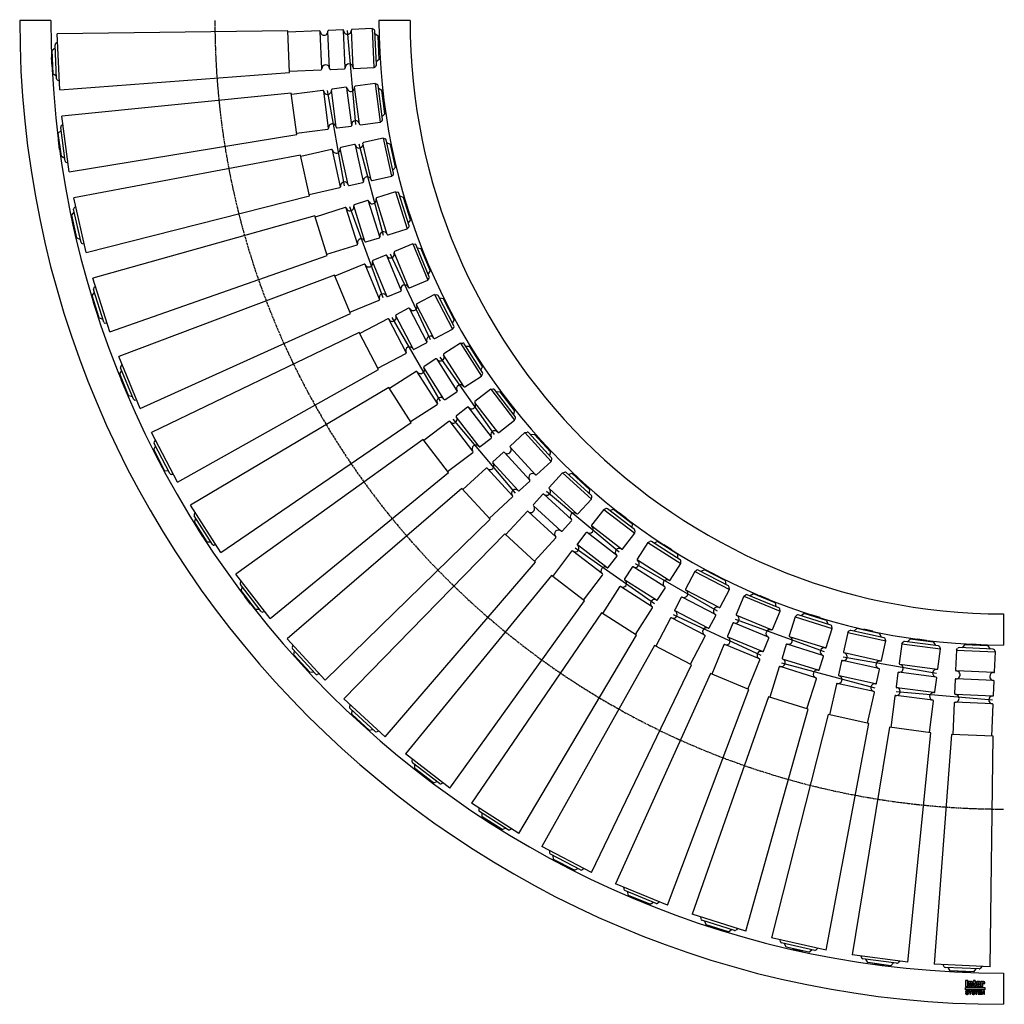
# Model space of a CAD drawing. Header units: millimetres. Extents: x -1260 to 1, y -250 to 1011.
import ezdxf

# ---------------------------------------------------------------- set-up
doc = ezdxf.new("R2010")
doc.units = ezdxf.units.MM
doc.header["$LTSCALE"] = 2
doc.linetypes.add('CENTER', pattern=[2, 1.25, -0.25, 0.25, -0.25])
doc.layers.get('0').update_dxf_attribs({"linetype": 'CONTINUOUS', "lineweight": 50})
for name, color, linetype, lineweight in [('Centre Lines', 4, 'CENTER', 25), ('Frame', 1, 'CONTINUOUS', 25), ('Midi', 70, 'CONTINUOUS', 25), ('Rollers', 7, 'CONTINUOUS', 25)]:
    doc.layers.add(name, color=color, linetype=linetype, lineweight=lineweight)

# ---------------------------------------------------------------- blocks, each defined once
blk = doc.blocks.new('A$C11EF12C5')
at = {"layer": 'Rollers'}
for p, q in [((6, 0), (-6, 0)), ((-6, -1), (-6, 0)), ((-25, -8.5), (-23.6, -6)), ((-25, -8.5), (-25, -34)), ((-25, -8.5), (25, -8.5)), ((21.8, -5), (-21.8, -5)), ((-15, -1), (-17.9, -5)), ((15, -1), (-15, -1)), ((6, -1), (6, 0)), ((15, -1), (17.9, -5)), ((25, -8.5), (23.6, -6)), ((25, -34), (25, -8.5)), ((24, -35), (-24, -35)), ((-25, -46), (-25, -64)), ((24, -45), (-24, -45)), ((25, -64), (25, -46)), ((24, -65), (-24, -65)), ((24, -75), (-24, -75)), ((-25, -76), (-25, -116.5)), ((25, -116.5), (25, -76)), ((-26.7, -116.5), (-35.9, -411.5)), ((26.7, -116.5), (-26.7, -116.5)), ((35.9, -411.5), (26.7, -116.5)), ((35.9, -411.5), (-35.9, -411.5)), ((-25, -411.5), (-23.6, -414)), ((21.8, -415), (-21.8, -415)), ((-15, -419), (-17.9, -415)), ((15, -419), (17.9, -415)), ((25, -411.5), (23.6, -414)), ((15, -419), (-15, -419)), ((-6, -419), (-6, -420)), ((6, -420), (-6, -420)), ((6, -419), (6, -420))]:
    blk.add_line(p, q, dxfattribs=at)
for centre, radius, start, end in [((-21.8, -7), 2, 90, 150.2551), ((21.8, -7), 2, 29.7449, 90), ((-24, -34), 1, 180, 270), ((-24, -40), 5, 270, 90), ((24, -40), 5, 90, 270), ((24, -34), 1, 270, 0), ((-24, -46), 1, 90, 180), ((24, -46), 1, 0, 90), ((-24, -64), 1, 180, 270), ((-24, -76), 1, 90, 180), ((-24, -70), 5, 270, 90), ((24, -70), 5, 90, 270), ((24, -64), 1, 270, 0), ((24, -76), 1, 0, 90), ((-21.8, -413), 2, 209.7449, 270), ((21.8, -413), 2, 270, 330.2551)]:
    blk.add_arc(centre, radius, start, end, dxfattribs=at)

msp = doc.modelspace()

# ---------------------------------------------------------------- hatches: boundary and pattern name
at = {"layer": 'Frame'}
h = msp.add_hatch(color=254, dxfattribs=at)
h.paths.add_polyline_path([(-26.7, -222.7), (-26.7, -222.6), (-26.6, -222.6), (-26.6, -222.5), (-26.6, -222.5), (-26.5, -222.5), (-26.4, -222.5), (-26.3, -222.5), (-26.3, -222.5), (-26.2, -222.5), (-26.2, -222.6), (-26.1, -222.6), (-26.1, -222.7), (-26.1, -222.8), (-26.1, -222.9), (-26.1, -223.5), (-23.9, -223.5), (-23.9, -222.8), (-23.9, -222.6), (-23.9, -222.4), (-23.9, -222.2), (-24, -222), (-24.1, -221.9), (-24.1, -221.7), (-24.2, -221.6), (-24.3, -221.5), (-24.4, -221.4), (-24.5, -221.3), (-24.6, -221.2), (-24.8, -221.1), (-24.9, -221.1), (-25.1, -221), (-25.3, -221), (-25.4, -221), (-25.5, -221), (-25.6, -221), (-25.7, -221), (-25.8, -221), (-25.9, -221.1), (-26, -221.1), (-26.1, -221.1), (-26.1, -221.1), (-26.2, -221.1), (-26.3, -221.2), (-26.4, -221.2), (-26.5, -221.2), (-26.5, -221.3), (-26.6, -221.3), (-26.7, -221.4), (-26.8, -221.4), (-26.8, -221), (-29, -221), (-29, -227.3), (-26.7, -227.3), (-26.7, -222.9), (-26.7, -222.8)])
h.paths.add_polyline_path([(-29.6, -222.5), (-29.6, -222.3), (-29.6, -222.1), (-29.6, -221.9), (-29.6, -221.8), (-29.7, -221.7), (-29.7, -221.5), (-29.8, -221.4), (-29.9, -221.3), (-30, -221.3), (-30.1, -221.2), (-30.2, -221.1), (-30.4, -221.1), (-30.5, -221.1), (-30.7, -221), (-30.9, -221), (-31.1, -221), (-33.3, -221), (-33.5, -221), (-33.7, -221), (-33.9, -221.1), (-34.1, -221.1), (-34.2, -221.1), (-34.3, -221.2), (-34.4, -221.3), (-34.5, -221.3), (-34.6, -221.4), (-34.7, -221.5), (-34.7, -221.7), (-34.8, -221.8), (-34.8, -221.9), (-34.8, -222.1), (-34.8, -222.3), (-34.8, -222.5), (-34.8, -225.9), (-34.8, -226.1), (-34.8, -226.3), (-34.8, -226.4), (-34.8, -226.6), (-34.7, -226.7), (-34.7, -226.8), (-34.6, -226.9), (-34.5, -227), (-34.4, -227.1), (-34.3, -227.1), (-34.2, -227.2), (-34.1, -227.2), (-33.9, -227.3), (-33.7, -227.3), (-33.5, -227.3), (-33.3, -227.3), (-31.1, -227.3), (-30.9, -227.3), (-30.7, -227.3), (-30.5, -227.3), (-30.4, -227.2), (-30.2, -227.2), (-30.1, -227.1), (-30, -227.1), (-29.9, -227), (-29.8, -226.9), (-29.7, -226.8), (-29.7, -226.7), (-29.6, -226.6), (-29.6, -226.4), (-29.6, -226.3), (-29.6, -226.1), (-29.6, -225.9), (-29.6, -224.8), (-31.9, -224.8), (-31.9, -225.6), (-31.9, -225.8), (-31.9, -225.8), (-31.9, -225.9), (-32, -226), (-32, -226), (-32.1, -226.1), (-32.1, -226.1), (-32.2, -226.1), (-32.3, -226.1), (-32.3, -226.1), (-32.4, -226), (-32.4, -226), (-32.5, -225.9), (-32.5, -225.8), (-32.5, -225.8), (-32.5, -225.6), (-32.5, -224.3), (-29.6, -224.3)])
h.paths.add_polyline_path([(-31.9, -223.2), (-32.5, -223.2), (-32.5, -222.7), (-32.5, -222.6), (-32.5, -222.5), (-32.5, -222.4), (-32.5, -222.3), (-32.4, -222.3), (-32.4, -222.2), (-32.3, -222.2), (-32.2, -222.2), (-32.1, -222.2), (-32, -222.2), (-32, -222.3), (-31.9, -222.3), (-31.9, -222.4), (-31.9, -222.5), (-31.9, -222.6), (-31.9, -222.7)], flags=16)
h.paths.add_polyline_path([(-36.3, -222.3), (-35.4, -222.3), (-35.4, -221), (-36.3, -221), (-36.3, -219.3), (-38.6, -219.3), (-38.6, -221), (-39.2, -221), (-39.2, -222.3), (-38.6, -222.3), (-38.6, -225.9), (-38.6, -226.1), (-38.6, -226.2), (-38.6, -226.4), (-38.5, -226.5), (-38.5, -226.7), (-38.4, -226.8), (-38.4, -226.9), (-38.3, -227), (-38.2, -227), (-38.1, -227.1), (-38, -227.2), (-37.8, -227.2), (-37.7, -227.2), (-37.5, -227.3), (-37.3, -227.3), (-37.1, -227.3), (-35.4, -227.3), (-35.4, -226.1), (-35.8, -226.1), (-35.9, -226.1), (-36, -226.1), (-36.1, -226.1), (-36.2, -226), (-36.2, -226), (-36.3, -225.9), (-36.3, -225.9), (-36.3, -225.8)])
h.paths.add_polyline_path([(-39.7, -222.8), (-39.7, -222.6), (-39.7, -222.4), (-39.7, -222.2), (-39.8, -222), (-39.8, -221.9), (-39.9, -221.7), (-40, -221.6), (-40.1, -221.5), (-40.2, -221.4), (-40.3, -221.3), (-40.5, -221.2), (-40.6, -221.1), (-40.7, -221.1), (-40.9, -221), (-41.1, -221), (-41.3, -221), (-41.4, -221), (-41.5, -221), (-41.6, -221), (-41.7, -221), (-41.7, -221.1), (-41.8, -221.1), (-41.9, -221.1), (-42, -221.1), (-42.1, -221.1), (-42.2, -221.2), (-42.3, -221.2), (-42.4, -221.2), (-42.4, -221.3), (-42.5, -221.3), (-42.6, -221.4), (-42.7, -221.4), (-42.7, -221), (-44.9, -221), (-44.9, -227.3), (-42.6, -227.3), (-42.6, -222.9), (-42.6, -222.8), (-42.6, -222.7), (-42.6, -222.6), (-42.5, -222.6), (-42.5, -222.5), (-42.5, -222.5), (-42.4, -222.5), (-42.3, -222.5), (-42.2, -222.5), (-42.2, -222.5), (-42.1, -222.5), (-42, -222.6), (-42, -222.6), (-42, -222.7), (-42, -222.8), (-42, -222.9), (-42, -227.3), (-39.7, -227.3)])
h.paths.add_polyline_path([(-45.6, -219.3), (-48.7, -219.3), (-48.7, -227.3), (-45.6, -227.3)])
msp.add_hatch(color=1, dxfattribs=at).paths.add_polyline_path([(-23.8, -231.6), (-23.8, -228.4), (-48.8, -228.4), (-48.8, -231.6)])
h = msp.add_hatch(color=7, dxfattribs=at)
h.paths.add_polyline_path([(-27.2, -232.7), (-28.5, -232.7), (-28.5, -237.1), (-27.7, -237.1), (-27.7, -233.4), (-27.6, -233.4), (-26.8, -237.1), (-25.9, -237.1), (-25.1, -233.4), (-25, -233.4), (-25, -237.1), (-24.2, -237.1), (-24.2, -232.7), (-25.5, -232.7), (-26.3, -236.2)])
h.paths.add_polyline_path([(-29.2, -232.7), (-32.5, -232.7), (-32.5, -237.1), (-29.1, -237.1), (-29.1, -236.4), (-31.6, -236.4), (-31.6, -235.2), (-29.4, -235.2), (-29.4, -234.4), (-31.6, -234.4), (-31.6, -233.4), (-29.2, -233.4)])
h.paths.add_polyline_path([(-32.9, -232.7), (-36.6, -232.7), (-36.6, -233.4), (-35.3, -233.4), (-35.3, -237.1), (-34.3, -237.1), (-34.3, -233.4), (-32.9, -233.4)])
h.paths.add_polyline_path([(-37.5, -232.9), (-37.7, -232.8), (-37.8, -232.7), (-38, -232.6), (-38.2, -232.6), (-38.5, -232.6), (-38.7, -232.6), (-38.9, -232.6), (-39.1, -232.6), (-39.3, -232.6), (-39.4, -232.7), (-39.6, -232.7), (-39.7, -232.8), (-39.8, -232.8), (-40, -232.9), (-40.1, -233), (-40.1, -233.1), (-40.2, -233.2), (-40.3, -233.3), (-40.3, -233.5), (-40.4, -233.6), (-40.4, -233.8), (-40.4, -233.9), (-40.4, -234.1), (-40.4, -234.2), (-40.4, -234.4), (-40.3, -234.5), (-40.2, -234.6), (-40.2, -234.7), (-40.1, -234.8), (-40, -234.9), (-39.9, -235), (-39.8, -235), (-39.7, -235.1), (-39.5, -235.1), (-39.4, -235.2), (-39.2, -235.2), (-39.1, -235.2), (-39, -235.3), (-38.9, -235.3), (-38.8, -235.3), (-38.8, -235.3), (-38.7, -235.3), (-38.7, -235.3), (-38.6, -235.3), (-38.6, -235.3), (-38.5, -235.4), (-38.3, -235.4), (-38.2, -235.4), (-38, -235.5), (-37.9, -235.5), (-37.8, -235.6), (-37.7, -235.7), (-37.7, -235.8), (-37.7, -235.9), (-37.7, -236.1), (-37.8, -236.2), (-37.9, -236.3), (-38, -236.4), (-38.2, -236.4), (-38.3, -236.5), (-38.5, -236.5), (-38.7, -236.5), (-38.8, -236.5), (-39, -236.5), (-39.2, -236.4), (-39.3, -236.3), (-39.4, -236.2), (-39.5, -236.1), (-39.6, -236), (-39.6, -235.8), (-40.5, -235.8), (-40.5, -236), (-40.4, -236.2), (-40.4, -236.3), (-40.3, -236.5), (-40.2, -236.6), (-40.1, -236.7), (-40, -236.8), (-39.9, -236.9), (-39.8, -237), (-39.6, -237.1), (-39.5, -237.1), (-39.3, -237.2), (-39.1, -237.2), (-38.9, -237.3), (-38.7, -237.3), (-38.5, -237.3), (-38.4, -237.3), (-38.4, -237.3), (-38.2, -237.3), (-38.1, -237.2), (-38, -237.2), (-37.8, -237.2), (-37.7, -237.1), (-37.5, -237), (-37.4, -237), (-37.3, -236.9), (-37.1, -236.7), (-37, -236.6), (-36.9, -236.4), (-36.9, -236.3), (-36.8, -236.1), (-36.8, -235.8), (-36.8, -235.7), (-36.8, -235.5), (-36.8, -235.4), (-36.9, -235.3), (-36.9, -235.2), (-37, -235.1), (-37, -235.1), (-37.1, -235), (-37.2, -234.9), (-37.3, -234.8), (-37.4, -234.8), (-37.5, -234.7), (-37.6, -234.7), (-37.8, -234.7), (-37.9, -234.6), (-38.1, -234.6), (-38.2, -234.6), (-38.2, -234.5), (-38.3, -234.5), (-38.4, -234.5), (-38.4, -234.5), (-38.5, -234.5), (-38.6, -234.4), (-38.7, -234.4), (-38.7, -234.4), (-38.8, -234.4), (-38.9, -234.4), (-38.9, -234.4), (-39, -234.4), (-39.1, -234.3), (-39.1, -234.3), (-39.2, -234.3), (-39.3, -234.3), (-39.4, -234.2), (-39.4, -234.2), (-39.5, -234.1), (-39.5, -234), (-39.5, -234), (-39.5, -233.9), (-39.6, -233.8), (-39.5, -233.7), (-39.5, -233.6), (-39.4, -233.5), (-39.3, -233.4), (-39.2, -233.4), (-39, -233.4), (-38.9, -233.3), (-38.8, -233.3), (-38.6, -233.3), (-38.4, -233.4), (-38.3, -233.4), (-38.1, -233.5), (-38, -233.5), (-37.9, -233.7), (-37.9, -233.8), (-37.8, -234), (-36.9, -234), (-36.9, -233.9), (-37, -233.7), (-37, -233.6), (-37, -233.5), (-37.1, -233.4), (-37.1, -233.3), (-37.2, -233.2), (-37.3, -233), (-37.4, -232.9)])
h.paths.add_polyline_path([(-40.7, -232.7), (-41.7, -232.7), (-42.6, -234.6), (-43.6, -232.7), (-44.7, -232.7), (-43.1, -235.5), (-43.1, -237.1), (-42.2, -237.1), (-42.2, -235.5)])
h.paths.add_polyline_path([(-45.6, -232.9), (-45.8, -232.8), (-45.9, -232.7), (-46.1, -232.6), (-46.3, -232.6), (-46.5, -232.6), (-46.8, -232.6), (-47, -232.6), (-47.2, -232.6), (-47.3, -232.6), (-47.5, -232.7), (-47.6, -232.7), (-47.8, -232.8), (-47.9, -232.8), (-48, -232.9), (-48.1, -233), (-48.2, -233.1), (-48.3, -233.2), (-48.4, -233.3), (-48.4, -233.5), (-48.4, -233.6), (-48.5, -233.8), (-48.5, -233.9), (-48.5, -234.1), (-48.5, -234.2), (-48.4, -234.4), (-48.4, -234.5), (-48.3, -234.6), (-48.3, -234.7), (-48.2, -234.8), (-48.1, -234.9), (-48, -235), (-47.8, -235), (-47.7, -235.1), (-47.6, -235.1), (-47.5, -235.2), (-47.3, -235.2), (-47.2, -235.2), (-47, -235.3), (-47, -235.3), (-46.9, -235.3), (-46.9, -235.3), (-46.8, -235.3), (-46.7, -235.3), (-46.7, -235.3), (-46.6, -235.3), (-46.6, -235.4), (-46.4, -235.4), (-46.3, -235.4), (-46.1, -235.5), (-46, -235.5), (-45.9, -235.6), (-45.8, -235.7), (-45.8, -235.8), (-45.8, -235.9), (-45.8, -236.1), (-45.9, -236.2), (-46, -236.3), (-46.1, -236.4), (-46.2, -236.4), (-46.4, -236.5), (-46.6, -236.5), (-46.8, -236.5), (-46.9, -236.5), (-47.1, -236.5), (-47.2, -236.4), (-47.4, -236.3), (-47.5, -236.2), (-47.6, -236.1), (-47.6, -236), (-47.6, -235.8), (-48.5, -235.8), (-48.5, -236), (-48.5, -236.2), (-48.5, -236.3), (-48.4, -236.5), (-48.3, -236.6), (-48.2, -236.7), (-48.1, -236.8), (-48, -236.9), (-47.9, -237), (-47.7, -237.1), (-47.5, -237.1), (-47.4, -237.2), (-47.2, -237.2), (-47, -237.3), (-46.8, -237.3), (-46.6, -237.3), (-46.5, -237.3), (-46.4, -237.3), (-46.3, -237.3), (-46.2, -237.2), (-46, -237.2), (-45.9, -237.2), (-45.7, -237.1), (-45.6, -237), (-45.5, -237), (-45.3, -236.9), (-45.2, -236.7), (-45.1, -236.6), (-45, -236.4), (-44.9, -236.3), (-44.9, -236.1), (-44.9, -235.8), (-44.9, -235.7), (-44.9, -235.5), (-44.9, -235.4), (-44.9, -235.3), (-45, -235.2), (-45, -235.1), (-45.1, -235.1), (-45.2, -235), (-45.3, -234.9), (-45.4, -234.8), (-45.5, -234.8), (-45.6, -234.7), (-45.7, -234.7), (-45.9, -234.7), (-46, -234.6), (-46.2, -234.6), (-46.2, -234.6), (-46.3, -234.5), (-46.4, -234.5), (-46.4, -234.5), (-46.5, -234.5), (-46.6, -234.5), (-46.7, -234.4), (-46.7, -234.4), (-46.8, -234.4), (-46.9, -234.4), (-46.9, -234.4), (-47, -234.4), (-47.1, -234.4), (-47.1, -234.3), (-47.2, -234.3), (-47.3, -234.3), (-47.4, -234.3), (-47.4, -234.2), (-47.5, -234.2), (-47.5, -234.1), (-47.6, -234), (-47.6, -234), (-47.6, -233.9), (-47.6, -233.8), (-47.6, -233.7), (-47.5, -233.6), (-47.4, -233.5), (-47.3, -233.4), (-47.2, -233.4), (-47.1, -233.4), (-47, -233.3), (-46.8, -233.3), (-46.7, -233.3), (-46.5, -233.4), (-46.3, -233.4), (-46.2, -233.5), (-46.1, -233.5), (-46, -233.7), (-45.9, -233.8), (-45.9, -234), (-45, -234), (-45, -233.9), (-45, -233.7), (-45, -233.6), (-45.1, -233.5), (-45.1, -233.4), (-45.2, -233.3), (-45.3, -233.2), (-45.4, -233), (-45.5, -232.9)])

# ---------------------------------------------------------------- linework, layer by layer
at = {"layer": 'Centre Lines'}
msp.add_arc((0, 1010), 1010, 180, 270, dxfattribs=at)
at = {"layer": 'Frame', "color": 7, "linetype": 'Continuous'}
for p, q in [((-45.6, -219.3), (-48.7, -219.3)), ((-48.7, -219.3), (-48.7, -227.3)), ((-45.6, -227.3), (-45.6, -219.3)), ((-42.7, -221), (-44.9, -221)), ((-44.9, -221), (-44.9, -227.3)), ((-42.7, -221.4), (-42.7, -221)), ((-42.6, -221.4), (-42.7, -221.4)), ((-42.5, -221.3), (-42.6, -221.4)), ((-42.6, -222.6), (-42.5, -222.6)), ((-42.6, -222.7), (-42.6, -222.6)), ((-42.6, -222.8), (-42.6, -222.7)), ((-42.6, -222.9), (-42.6, -222.8)), ((-42.6, -227.3), (-42.6, -222.9)), ((-42.4, -221.3), (-42.5, -221.3)), ((-42.5, -222.5), (-42.4, -222.5)), ((-42.5, -222.5), (-42.5, -222.5)), ((-42.5, -222.6), (-42.5, -222.5)), ((-42.4, -221.2), (-42.4, -221.3)), ((-42.3, -221.2), (-42.4, -221.2)), ((-42.4, -222.5), (-42.3, -222.5)), ((-42.2, -221.2), (-42.3, -221.2)), ((-42.3, -222.5), (-42.2, -222.5)), ((-42.1, -221.1), (-42.2, -221.2)), ((-42.2, -222.5), (-42.1, -222.5)), ((-42.2, -222.5), (-42.2, -222.5)), ((-42, -221.1), (-42.1, -221.1)), ((-42.1, -222.5), (-42, -222.6)), ((-41.9, -221.1), (-42, -221.1)), ((-42, -222.6), (-42, -222.6)), ((-42, -222.6), (-42, -222.7)), ((-42, -222.7), (-42, -222.8)), ((-42, -222.8), (-42, -222.9)), ((-42, -222.9), (-42, -227.3)), ((-41.8, -221.1), (-41.9, -221.1)), ((-41.7, -221.1), (-41.8, -221.1)), ((-41.7, -221), (-41.7, -221.1)), ((-41.6, -221), (-41.7, -221)), ((-41.5, -221), (-41.6, -221)), ((-41.4, -221), (-41.5, -221)), ((-41.3, -221), (-41.4, -221)), ((-41.1, -221), (-41.3, -221)), ((-40.9, -221), (-41.1, -221)), ((-40.7, -221.1), (-40.9, -221)), ((-40.6, -221.1), (-40.7, -221.1)), ((-40.5, -221.2), (-40.6, -221.1)), ((-40.3, -221.3), (-40.5, -221.2)), ((-40.2, -221.4), (-40.3, -221.3)), ((-40.1, -221.5), (-40.2, -221.4)), ((-40, -221.6), (-40.1, -221.5)), ((-39.9, -221.7), (-40, -221.6)), ((-39.8, -221.9), (-39.9, -221.7)), ((-39.8, -222), (-39.8, -221.9)), ((-39.7, -222.2), (-39.8, -222)), ((-39.7, -222.4), (-39.7, -222.2)), ((-39.7, -222.6), (-39.7, -222.4)), ((-39.7, -222.8), (-39.7, -222.6)), ((-39.7, -227.3), (-39.7, -222.8)), ((-39.2, -221), (-39.2, -222.3)), ((-38.6, -221), (-39.2, -221)), ((-39.2, -222.3), (-38.6, -222.3)), ((-38.6, -219.3), (-38.6, -221)), ((-36.3, -219.3), (-38.6, -219.3)), ((-38.6, -222.3), (-38.6, -225.9)), ((-38.6, -225.9), (-38.6, -226.1)), ((-38.6, -226.1), (-38.6, -226.2)), ((-38.6, -226.2), (-38.6, -226.4)), ((-38.6, -226.4), (-38.5, -226.5)), ((-38.5, -226.5), (-38.5, -226.7)), ((-38.5, -226.7), (-38.4, -226.8)), ((-38.4, -226.8), (-38.4, -226.9)), ((-38.4, -226.9), (-38.3, -227)), ((-38.3, -227), (-38.2, -227)), ((-36.3, -221), (-36.3, -219.3)), ((-35.4, -221), (-36.3, -221)), ((-36.3, -222.3), (-35.4, -222.3)), ((-36.3, -225.8), (-36.3, -222.3)), ((-36.3, -225.9), (-36.3, -225.8)), ((-36.3, -225.9), (-36.3, -225.9)), ((-36.2, -226), (-36.3, -225.9)), ((-36.2, -226), (-36.2, -226)), ((-36.1, -226.1), (-36.2, -226)), ((-36, -226.1), (-36.1, -226.1)), ((-35.9, -226.1), (-36, -226.1)), ((-35.8, -226.1), (-35.9, -226.1)), ((-35.4, -226.1), (-35.8, -226.1)), ((-35.4, -222.3), (-35.4, -221)), ((-35.4, -227.3), (-35.4, -226.1)), ((-34.7, -221.7), (-34.8, -221.8)), ((-34.8, -221.8), (-34.8, -221.9)), ((-34.8, -221.9), (-34.8, -222.1)), ((-34.8, -222.1), (-34.8, -222.3)), ((-34.8, -222.3), (-34.8, -222.5)), ((-34.8, -222.5), (-34.8, -225.9)), ((-34.8, -225.9), (-34.8, -226.1)), ((-34.8, -226.1), (-34.8, -226.3)), ((-34.8, -226.3), (-34.8, -226.4)), ((-34.8, -226.4), (-34.8, -226.6)), ((-34.8, -226.6), (-34.7, -226.7)), ((-34.6, -221.4), (-34.7, -221.5)), ((-34.7, -221.5), (-34.7, -221.7)), ((-34.7, -226.7), (-34.7, -226.8)), ((-34.7, -226.8), (-34.6, -226.9)), ((-34.5, -221.3), (-34.6, -221.4)), ((-34.6, -226.9), (-34.5, -227)), ((-34.4, -221.3), (-34.5, -221.3)), ((-34.3, -221.2), (-34.4, -221.3)), ((-34.2, -221.1), (-34.3, -221.2)), ((-34.1, -221.1), (-34.2, -221.1)), ((-33.9, -221.1), (-34.1, -221.1)), ((-33.7, -221), (-33.9, -221.1)), ((-33.5, -221), (-33.7, -221)), ((-33.3, -221), (-33.5, -221)), ((-31.1, -221), (-33.3, -221)), ((-32.5, -222.3), (-32.4, -222.3)), ((-32.5, -222.4), (-32.5, -222.3)), ((-32.5, -222.5), (-32.5, -222.4)), ((-32.5, -222.6), (-32.5, -222.5)), ((-32.5, -222.7), (-32.5, -222.6)), ((-32.5, -223.2), (-32.5, -222.7)), ((-31.9, -223.2), (-32.5, -223.2)), ((-32.5, -225.6), (-32.5, -224.3)), ((-32.5, -224.3), (-29.6, -224.3)), ((-32.5, -225.8), (-32.5, -225.6)), ((-32.5, -225.8), (-32.5, -225.8)), ((-32.5, -225.9), (-32.5, -225.8)), ((-32.4, -226), (-32.5, -225.9)), ((-32.4, -222.2), (-32.3, -222.2)), ((-32.4, -222.3), (-32.4, -222.2)), ((-32.4, -226), (-32.4, -226)), ((-32.3, -226.1), (-32.4, -226)), ((-32.3, -222.2), (-32.2, -222.2)), ((-32.3, -226.1), (-32.3, -226.1)), ((-32.2, -226.1), (-32.3, -226.1)), ((-32.2, -222.2), (-32.1, -222.2)), ((-32.1, -226.1), (-32.2, -226.1)), ((-32.1, -222.2), (-32, -222.2)), ((-32, -226), (-32.1, -226.1)), ((-32.1, -226.1), (-32.1, -226.1)), ((-32, -222.2), (-32, -222.3)), ((-32, -222.3), (-31.9, -222.3)), ((-31.9, -225.9), (-32, -226)), ((-32, -226), (-32, -226)), ((-31.9, -222.3), (-31.9, -222.4)), ((-31.9, -222.4), (-31.9, -222.5)), ((-31.9, -222.5), (-31.9, -222.6)), ((-31.9, -222.6), (-31.9, -222.7)), ((-31.9, -222.7), (-31.9, -223.2)), ((-31.9, -224.8), (-31.9, -225.6)), ((-29.6, -224.8), (-31.9, -224.8)), ((-31.9, -225.6), (-31.9, -225.8)), ((-31.9, -225.8), (-31.9, -225.9)), ((-31.9, -225.8), (-31.9, -225.8)), ((-30.9, -221), (-31.1, -221)), ((-30.7, -221), (-30.9, -221)), ((-30.5, -221.1), (-30.7, -221)), ((-30.4, -221.1), (-30.5, -221.1)), ((-30.2, -221.1), (-30.4, -221.1)), ((-30.1, -221.2), (-30.2, -221.1)), ((-30, -221.3), (-30.1, -221.2)), ((-29.9, -221.3), (-30, -221.3)), ((-29.8, -221.4), (-29.9, -221.3)), ((-29.9, -227), (-29.8, -226.9)), ((-29.7, -221.5), (-29.8, -221.4)), ((-29.8, -226.9), (-29.7, -226.8)), ((-29.7, -221.7), (-29.7, -221.5)), ((-29.6, -221.8), (-29.7, -221.7)), ((-29.7, -226.7), (-29.6, -226.6)), ((-29.7, -226.8), (-29.7, -226.7)), ((-29.6, -221.9), (-29.6, -221.8)), ((-29.6, -222.1), (-29.6, -221.9)), ((-29.6, -222.3), (-29.6, -222.1)), ((-29.6, -222.5), (-29.6, -222.3)), ((-29.6, -224.3), (-29.6, -222.5)), ((-29.6, -225.9), (-29.6, -224.8)), ((-29.6, -226.1), (-29.6, -225.9)), ((-29.6, -226.3), (-29.6, -226.1)), ((-29.6, -226.4), (-29.6, -226.3)), ((-29.6, -226.6), (-29.6, -226.4)), ((-26.8, -221), (-29, -221)), ((-29, -221), (-29, -227.3)), ((-26.8, -221.4), (-26.8, -221)), ((-26.7, -221.4), (-26.8, -221.4)), ((-26.6, -221.3), (-26.7, -221.4)), ((-26.7, -222.6), (-26.6, -222.6)), ((-26.7, -222.7), (-26.7, -222.6)), ((-26.7, -222.8), (-26.7, -222.7)), ((-26.7, -222.9), (-26.7, -222.8)), ((-26.7, -227.3), (-26.7, -222.9)), ((-26.5, -221.3), (-26.6, -221.3)), ((-26.6, -222.5), (-26.5, -222.5)), ((-26.6, -222.5), (-26.6, -222.5)), ((-26.6, -222.6), (-26.6, -222.5)), ((-26.5, -221.2), (-26.5, -221.3)), ((-26.4, -221.2), (-26.5, -221.2)), ((-26.5, -222.5), (-26.4, -222.5)), ((-26.3, -221.2), (-26.4, -221.2)), ((-26.4, -222.5), (-26.3, -222.5)), ((-26.2, -221.1), (-26.3, -221.2)), ((-26.3, -222.5), (-26.2, -222.5)), ((-26.3, -222.5), (-26.3, -222.5)), ((-26.1, -221.1), (-26.2, -221.1)), ((-26.2, -222.5), (-26.2, -222.6)), ((-26.2, -222.6), (-26.1, -222.6)), ((-26.1, -221.1), (-26.1, -221.1)), ((-26, -221.1), (-26.1, -221.1)), ((-26.1, -222.6), (-26.1, -222.7)), ((-26.1, -222.7), (-26.1, -222.8)), ((-26.1, -222.8), (-26.1, -222.9)), ((-26.1, -222.9), (-26.1, -223.5)), ((-26.1, -223.5), (-23.9, -223.5)), ((-25.9, -221.1), (-26, -221.1)), ((-25.8, -221), (-25.9, -221.1)), ((-25.7, -221), (-25.8, -221)), ((-25.6, -221), (-25.7, -221)), ((-25.5, -221), (-25.6, -221)), ((-25.4, -221), (-25.5, -221)), ((-25.3, -221), (-25.4, -221)), ((-25.1, -221), (-25.3, -221)), ((-24.9, -221.1), (-25.1, -221)), ((-24.8, -221.1), (-24.9, -221.1)), ((-24.6, -221.2), (-24.8, -221.1)), ((-24.5, -221.3), (-24.6, -221.2)), ((-24.4, -221.4), (-24.5, -221.3)), ((-24.3, -221.5), (-24.4, -221.4)), ((-24.2, -221.6), (-24.3, -221.5)), ((-24.1, -221.7), (-24.2, -221.6)), ((-24.1, -221.9), (-24.1, -221.7)), ((-24, -222), (-24.1, -221.9)), ((-23.9, -222.2), (-24, -222)), ((-23.9, -222.4), (-23.9, -222.2)), ((-23.9, -222.6), (-23.9, -222.4)), ((-23.9, -222.8), (-23.9, -222.6)), ((-23.9, -223.5), (-23.9, -222.8)), ((-48.7, -227.3), (-45.6, -227.3)), ((-48.4, -233.6), (-48.5, -233.8)), ((-48.5, -233.8), (-48.5, -233.9)), ((-48.5, -233.9), (-48.5, -234.1)), ((-48.5, -234.1), (-48.5, -234.2)), ((-48.5, -234.2), (-48.4, -234.4)), ((-47.6, -235.8), (-48.5, -235.8)), ((-48.5, -235.8), (-48.5, -236)), ((-48.5, -236), (-48.5, -236.2)), ((-48.5, -236.2), (-48.5, -236.3)), ((-48.5, -236.3), (-48.4, -236.5)), ((-48.3, -233.2), (-48.4, -233.3)), ((-48.4, -233.3), (-48.4, -233.5)), ((-48.4, -233.5), (-48.4, -233.6)), ((-48.4, -234.4), (-48.4, -234.5)), ((-48.4, -234.5), (-48.3, -234.6)), ((-48.4, -236.5), (-48.3, -236.6)), ((-48.2, -233.1), (-48.3, -233.2)), ((-48.3, -234.6), (-48.3, -234.7)), ((-48.3, -234.7), (-48.2, -234.8)), ((-48.3, -236.6), (-48.2, -236.7)), ((-48.1, -233), (-48.2, -233.1)), ((-48.2, -234.8), (-48.1, -234.9)), ((-48.2, -236.7), (-48.1, -236.8)), ((-48, -232.9), (-48.1, -233)), ((-48.1, -234.9), (-48, -235)), ((-48.1, -236.8), (-48, -236.9)), ((-47.9, -232.8), (-48, -232.9)), ((-48, -235), (-47.8, -235)), ((-48, -236.9), (-47.9, -237)), ((-47.8, -232.8), (-47.9, -232.8)), ((-47.9, -237), (-47.7, -237.1)), ((-47.6, -232.7), (-47.8, -232.8)), ((-47.8, -235), (-47.7, -235.1)), ((-47.7, -235.1), (-47.6, -235.1)), ((-47.7, -237.1), (-47.5, -237.1)), ((-47.5, -232.7), (-47.6, -232.7)), ((-47.6, -233.7), (-47.5, -233.6)), ((-47.6, -233.8), (-47.6, -233.7)), ((-47.6, -233.9), (-47.6, -233.8)), ((-47.6, -234), (-47.6, -233.9)), ((-47.6, -234), (-47.6, -234)), ((-47.5, -234.1), (-47.6, -234)), ((-47.6, -235.1), (-47.5, -235.2)), ((-47.6, -236), (-47.6, -235.8)), ((-47.6, -236.1), (-47.6, -236)), ((-47.5, -236.2), (-47.6, -236.1)), ((-47.3, -232.6), (-47.5, -232.7)), ((-47.5, -233.6), (-47.4, -233.5)), ((-47.5, -234.2), (-47.5, -234.1)), ((-47.4, -234.2), (-47.5, -234.2)), ((-47.5, -235.2), (-47.3, -235.2)), ((-47.4, -236.3), (-47.5, -236.2)), ((-47.5, -237.1), (-47.4, -237.2)), ((-47.4, -233.5), (-47.3, -233.4)), ((-47.4, -234.3), (-47.4, -234.2)), ((-47.3, -234.3), (-47.4, -234.3)), ((-47.2, -236.4), (-47.4, -236.3)), ((-47.4, -237.2), (-47.2, -237.2)), ((-47.2, -232.6), (-47.3, -232.6)), ((-47.3, -233.4), (-47.2, -233.4)), ((-47.2, -234.3), (-47.3, -234.3)), ((-47.3, -235.2), (-47.2, -235.2)), ((-47, -232.6), (-47.2, -232.6)), ((-47.2, -233.4), (-47.1, -233.4)), ((-47.1, -234.3), (-47.2, -234.3)), ((-47.2, -235.2), (-47, -235.3)), ((-47.1, -236.5), (-47.2, -236.4)), ((-47.2, -237.2), (-47, -237.3)), ((-47.1, -233.4), (-47, -233.3)), ((-47.1, -234.4), (-47.1, -234.3)), ((-47, -234.4), (-47.1, -234.4)), ((-46.9, -236.5), (-47.1, -236.5)), ((-46.8, -232.6), (-47, -232.6)), ((-47, -233.3), (-46.8, -233.3)), ((-46.9, -234.4), (-47, -234.4)), ((-47, -235.3), (-46.9, -235.3)), ((-47, -235.3), (-47, -235.3)), ((-47, -237.3), (-46.8, -237.3)), ((-46.9, -234.4), (-46.9, -234.4)), ((-46.8, -234.4), (-46.9, -234.4)), ((-46.9, -235.3), (-46.8, -235.3)), ((-46.9, -235.3), (-46.9, -235.3)), ((-46.8, -236.5), (-46.9, -236.5)), ((-46.5, -232.6), (-46.8, -232.6)), ((-46.8, -233.3), (-46.7, -233.3)), ((-46.7, -234.4), (-46.8, -234.4)), ((-46.8, -235.3), (-46.7, -235.3)), ((-46.6, -236.5), (-46.8, -236.5)), ((-46.8, -237.3), (-46.6, -237.3)), ((-46.7, -233.3), (-46.5, -233.4)), ((-46.7, -234.4), (-46.7, -234.4)), ((-46.6, -234.5), (-46.7, -234.4)), ((-46.7, -235.3), (-46.6, -235.3)), ((-46.7, -235.3), (-46.7, -235.3)), ((-46.5, -234.5), (-46.6, -234.5)), ((-46.6, -235.3), (-46.6, -235.4)), ((-46.6, -235.4), (-46.4, -235.4)), ((-46.4, -236.5), (-46.6, -236.5)), ((-46.6, -237.3), (-46.5, -237.3)), ((-46.3, -232.6), (-46.5, -232.6)), ((-46.5, -233.4), (-46.3, -233.4)), ((-46.4, -234.5), (-46.5, -234.5)), ((-46.5, -237.3), (-46.4, -237.3)), ((-46.4, -234.5), (-46.4, -234.5)), ((-46.3, -234.5), (-46.4, -234.5)), ((-46.4, -235.4), (-46.3, -235.4)), ((-46.2, -236.4), (-46.4, -236.5)), ((-46.4, -237.3), (-46.3, -237.3)), ((-46.1, -232.6), (-46.3, -232.6)), ((-46.3, -233.4), (-46.2, -233.5)), ((-46.2, -234.6), (-46.3, -234.5)), ((-46.3, -235.4), (-46.1, -235.5)), ((-46.3, -237.3), (-46.2, -237.2)), ((-46.2, -233.5), (-46.1, -233.5)), ((-46.2, -234.6), (-46.2, -234.6)), ((-46, -234.6), (-46.2, -234.6)), ((-46.1, -236.4), (-46.2, -236.4)), ((-46.2, -237.2), (-46, -237.2)), ((-45.9, -232.7), (-46.1, -232.6)), ((-46.1, -233.5), (-46, -233.7)), ((-46.1, -235.5), (-46, -235.5)), ((-46, -236.3), (-46.1, -236.4)), ((-46, -233.7), (-45.9, -233.8)), ((-45.9, -234.7), (-46, -234.6)), ((-46, -235.5), (-45.9, -235.6)), ((-45.9, -236.2), (-46, -236.3)), ((-46, -237.2), (-45.9, -237.2)), ((-45.8, -232.8), (-45.9, -232.7)), ((-45.9, -233.8), (-45.9, -234)), ((-45.9, -234), (-45, -234)), ((-45.7, -234.7), (-45.9, -234.7)), ((-45.9, -235.6), (-45.8, -235.7)), ((-45.8, -236.1), (-45.9, -236.2)), ((-45.9, -237.2), (-45.7, -237.1)), ((-45.6, -232.9), (-45.8, -232.8)), ((-45.8, -235.7), (-45.8, -235.8)), ((-45.8, -235.8), (-45.8, -235.9)), ((-45.8, -235.9), (-45.8, -236.1)), ((-45.6, -234.7), (-45.7, -234.7)), ((-45.7, -237.1), (-45.6, -237)), ((-45.5, -232.9), (-45.6, -232.9)), ((-45.5, -234.8), (-45.6, -234.7)), ((-45.6, -237), (-45.5, -237)), ((-45.4, -233), (-45.5, -232.9)), ((-45.4, -234.8), (-45.5, -234.8)), ((-45.5, -237), (-45.3, -236.9)), ((-45.3, -233.2), (-45.4, -233)), ((-45.3, -234.9), (-45.4, -234.8)), ((-45.2, -233.3), (-45.3, -233.2)), ((-45.2, -235), (-45.3, -234.9)), ((-45.3, -236.9), (-45.2, -236.7)), ((-45.1, -233.4), (-45.2, -233.3)), ((-45.1, -235.1), (-45.2, -235)), ((-45.2, -236.7), (-45.1, -236.6)), ((-45.1, -233.5), (-45.1, -233.4)), ((-45, -233.6), (-45.1, -233.5)), ((-45, -235.1), (-45.1, -235.1)), ((-45.1, -236.6), (-45, -236.4)), ((-45, -233.7), (-45, -233.6)), ((-45, -233.9), (-45, -233.7)), ((-45, -234), (-45, -233.9)), ((-45, -235.2), (-45, -235.1)), ((-44.9, -235.3), (-45, -235.2)), ((-45, -236.4), (-44.9, -236.3)), ((-44.9, -227.3), (-42.6, -227.3)), ((-44.9, -235.4), (-44.9, -235.3)), ((-44.9, -235.5), (-44.9, -235.4)), ((-44.9, -235.7), (-44.9, -235.5)), ((-44.9, -235.8), (-44.9, -235.7)), ((-44.9, -236.1), (-44.9, -235.8)), ((-44.9, -236.3), (-44.9, -236.1)), ((-43.6, -232.7), (-44.7, -232.7)), ((-44.7, -232.7), (-43.1, -235.5)), ((-42.6, -234.6), (-43.6, -232.7)), ((-43.1, -235.5), (-43.1, -237.1)), ((-43.1, -237.1), (-42.2, -237.1)), ((-41.7, -232.7), (-42.6, -234.6)), ((-42.2, -235.5), (-40.7, -232.7)), ((-42.2, -237.1), (-42.2, -235.5)), ((-42, -227.3), (-39.7, -227.3)), ((-40.7, -232.7), (-41.7, -232.7)), ((-40.5, -235.8), (-40.5, -236)), ((-39.6, -235.8), (-40.5, -235.8)), ((-40.5, -236), (-40.4, -236.2)), ((-40.3, -233.5), (-40.4, -233.6)), ((-40.4, -233.6), (-40.4, -233.8)), ((-40.4, -233.8), (-40.4, -233.9)), ((-40.4, -233.9), (-40.4, -234.1)), ((-40.4, -234.1), (-40.4, -234.2)), ((-40.4, -234.2), (-40.4, -234.4)), ((-40.4, -234.4), (-40.3, -234.5)), ((-40.4, -236.2), (-40.4, -236.3)), ((-40.4, -236.3), (-40.3, -236.5)), ((-40.2, -233.2), (-40.3, -233.3)), ((-40.3, -233.3), (-40.3, -233.5)), ((-40.3, -234.5), (-40.2, -234.6)), ((-40.3, -236.5), (-40.2, -236.6)), ((-40.1, -233.1), (-40.2, -233.2)), ((-40.2, -234.6), (-40.2, -234.7)), ((-40.2, -234.7), (-40.1, -234.8)), ((-40.2, -236.6), (-40.1, -236.7)), ((-40, -232.9), (-40.1, -233)), ((-40.1, -233), (-40.1, -233.1)), ((-40.1, -234.8), (-40, -234.9)), ((-40.1, -236.7), (-40, -236.8)), ((-39.8, -232.8), (-40, -232.9)), ((-40, -234.9), (-39.9, -235)), ((-40, -236.8), (-39.9, -236.9)), ((-39.9, -235), (-39.8, -235)), ((-39.9, -236.9), (-39.8, -237)), ((-39.7, -232.8), (-39.8, -232.8)), ((-39.8, -235), (-39.7, -235.1)), ((-39.8, -237), (-39.6, -237.1)), ((-39.6, -232.7), (-39.7, -232.8)), ((-39.7, -235.1), (-39.5, -235.1)), ((-39.4, -232.7), (-39.6, -232.7)), ((-39.6, -233.8), (-39.5, -233.7)), ((-39.5, -233.9), (-39.6, -233.8)), ((-39.6, -236), (-39.6, -235.8)), ((-39.5, -236.1), (-39.6, -236)), ((-39.6, -237.1), (-39.5, -237.1)), ((-39.5, -233.6), (-39.4, -233.5)), ((-39.5, -233.7), (-39.5, -233.6)), ((-39.5, -234), (-39.5, -233.9)), ((-39.5, -234), (-39.5, -234)), ((-39.5, -234.1), (-39.5, -234)), ((-39.4, -234.2), (-39.5, -234.1)), ((-39.5, -235.1), (-39.4, -235.2)), ((-39.4, -236.2), (-39.5, -236.1)), ((-39.5, -237.1), (-39.3, -237.2)), ((-39.3, -232.6), (-39.4, -232.7)), ((-39.4, -233.5), (-39.3, -233.4)), ((-39.4, -234.2), (-39.4, -234.2)), ((-39.3, -234.3), (-39.4, -234.2)), ((-39.4, -235.2), (-39.2, -235.2)), ((-39.3, -236.3), (-39.4, -236.2)), ((-39.1, -232.6), (-39.3, -232.6)), ((-39.3, -233.4), (-39.2, -233.4)), ((-39.2, -234.3), (-39.3, -234.3)), ((-39.2, -236.4), (-39.3, -236.3)), ((-39.3, -237.2), (-39.1, -237.2)), ((-39.2, -233.4), (-39, -233.4)), ((-39.1, -234.3), (-39.2, -234.3)), ((-39.2, -235.2), (-39.1, -235.2)), ((-39, -236.5), (-39.2, -236.4)), ((-38.9, -232.6), (-39.1, -232.6)), ((-39.1, -234.3), (-39.1, -234.3)), ((-39, -234.4), (-39.1, -234.3)), ((-39.1, -235.2), (-39, -235.3)), ((-39.1, -237.2), (-38.9, -237.3)), ((-39, -233.4), (-38.9, -233.3)), ((-38.9, -234.4), (-39, -234.4)), ((-39, -235.3), (-38.9, -235.3)), ((-38.8, -236.5), (-39, -236.5)), ((-38.7, -232.6), (-38.9, -232.6)), ((-38.9, -233.3), (-38.8, -233.3)), ((-38.9, -234.4), (-38.9, -234.4)), ((-38.8, -234.4), (-38.9, -234.4)), ((-38.9, -235.3), (-38.8, -235.3)), ((-38.9, -237.3), (-38.7, -237.3)), ((-38.8, -233.3), (-38.6, -233.3)), ((-38.7, -234.4), (-38.8, -234.4)), ((-38.8, -235.3), (-38.7, -235.3)), ((-38.8, -235.3), (-38.8, -235.3)), ((-38.7, -236.5), (-38.8, -236.5)), ((-38.5, -232.6), (-38.7, -232.6)), ((-38.7, -234.4), (-38.7, -234.4)), ((-38.6, -234.4), (-38.7, -234.4)), ((-38.7, -235.3), (-38.6, -235.3)), ((-38.7, -235.3), (-38.7, -235.3)), ((-38.5, -236.5), (-38.7, -236.5)), ((-38.7, -237.3), (-38.5, -237.3)), ((-38.6, -233.3), (-38.4, -233.4)), ((-38.5, -234.5), (-38.6, -234.4)), ((-38.6, -235.3), (-38.5, -235.4)), ((-38.6, -235.3), (-38.6, -235.3)), ((-38.2, -232.6), (-38.5, -232.6)), ((-38.4, -234.5), (-38.5, -234.5)), ((-38.5, -235.4), (-38.3, -235.4)), ((-38.3, -236.5), (-38.5, -236.5)), ((-38.5, -237.3), (-38.4, -237.3)), ((-38.4, -233.4), (-38.3, -233.4)), ((-38.4, -234.5), (-38.4, -234.5)), ((-38.3, -234.5), (-38.4, -234.5)), ((-38.4, -237.3), (-38.4, -237.3)), ((-38.4, -237.3), (-38.2, -237.3)), ((-38.3, -233.4), (-38.1, -233.5)), ((-38.2, -234.5), (-38.3, -234.5)), ((-38.3, -235.4), (-38.2, -235.4)), ((-38.2, -236.4), (-38.3, -236.5)), ((-38.2, -227), (-38.1, -227.1)), ((-38, -232.6), (-38.2, -232.6)), ((-38.2, -234.6), (-38.2, -234.5)), ((-38.1, -234.6), (-38.2, -234.6)), ((-38.2, -235.4), (-38, -235.5)), ((-38, -236.4), (-38.2, -236.4)), ((-38.2, -237.3), (-38.1, -237.2)), ((-38.1, -227.1), (-38, -227.2)), ((-38.1, -233.5), (-38, -233.5)), ((-37.9, -234.6), (-38.1, -234.6)), ((-38.1, -237.2), (-38, -237.2)), ((-38, -227.2), (-37.8, -227.2)), ((-37.8, -232.7), (-38, -232.6)), ((-38, -233.5), (-37.9, -233.7)), ((-38, -235.5), (-37.9, -235.5)), ((-37.9, -236.3), (-38, -236.4)), ((-38, -237.2), (-37.8, -237.2)), ((-37.9, -233.7), (-37.9, -233.8)), ((-37.9, -233.8), (-37.8, -234)), ((-37.8, -234.7), (-37.9, -234.6)), ((-37.9, -235.5), (-37.8, -235.6)), ((-37.8, -236.2), (-37.9, -236.3)), ((-37.8, -227.2), (-37.7, -227.2)), ((-37.7, -232.8), (-37.8, -232.7)), ((-37.8, -234), (-36.9, -234)), ((-37.6, -234.7), (-37.8, -234.7)), ((-37.8, -235.6), (-37.7, -235.7)), ((-37.7, -236.1), (-37.8, -236.2)), ((-37.8, -237.2), (-37.7, -237.1)), ((-37.7, -227.2), (-37.5, -227.3)), ((-37.5, -232.9), (-37.7, -232.8)), ((-37.7, -235.7), (-37.7, -235.8)), ((-37.7, -235.8), (-37.7, -235.9)), ((-37.7, -235.9), (-37.7, -236.1)), ((-37.7, -237.1), (-37.5, -237)), ((-37.5, -234.7), (-37.6, -234.7)), ((-37.5, -227.3), (-37.3, -227.3)), ((-37.4, -232.9), (-37.5, -232.9)), ((-37.4, -234.8), (-37.5, -234.7)), ((-37.5, -237), (-37.4, -237)), ((-37.3, -233), (-37.4, -232.9)), ((-37.3, -234.8), (-37.4, -234.8)), ((-37.4, -237), (-37.3, -236.9)), ((-37.3, -227.3), (-37.1, -227.3)), ((-37.2, -233.2), (-37.3, -233)), ((-37.2, -234.9), (-37.3, -234.8)), ((-37.3, -236.9), (-37.1, -236.7)), ((-37.1, -233.3), (-37.2, -233.2)), ((-37.1, -235), (-37.2, -234.9)), ((-37.1, -227.3), (-35.4, -227.3)), ((-37.1, -233.4), (-37.1, -233.3)), ((-37, -233.5), (-37.1, -233.4)), ((-37, -235.1), (-37.1, -235)), ((-37.1, -236.7), (-37, -236.6)), ((-37, -233.6), (-37, -233.5)), ((-37, -233.7), (-37, -233.6)), ((-36.9, -233.9), (-37, -233.7)), ((-37, -235.1), (-37, -235.1)), ((-36.9, -235.2), (-37, -235.1)), ((-37, -236.6), (-36.9, -236.4)), ((-36.9, -234), (-36.9, -233.9)), ((-36.9, -235.3), (-36.9, -235.2)), ((-36.8, -235.4), (-36.9, -235.3)), ((-36.9, -236.3), (-36.8, -236.1)), ((-36.9, -236.4), (-36.9, -236.3)), ((-36.8, -235.5), (-36.8, -235.4)), ((-36.8, -235.7), (-36.8, -235.5)), ((-36.8, -235.8), (-36.8, -235.7)), ((-36.8, -236.1), (-36.8, -235.8)), ((-36.6, -232.7), (-36.6, -233.4)), ((-32.9, -232.7), (-36.6, -232.7)), ((-36.6, -233.4), (-35.3, -233.4)), ((-35.3, -233.4), (-35.3, -237.1)), ((-35.3, -237.1), (-34.3, -237.1)), ((-34.5, -227), (-34.4, -227.1)), ((-34.4, -227.1), (-34.3, -227.1)), ((-34.3, -227.1), (-34.2, -227.2)), ((-34.3, -237.1), (-34.3, -233.4)), ((-34.3, -233.4), (-32.9, -233.4)), ((-34.2, -227.2), (-34.1, -227.2)), ((-34.1, -227.2), (-33.9, -227.3)), ((-33.9, -227.3), (-33.7, -227.3)), ((-33.7, -227.3), (-33.5, -227.3)), ((-33.5, -227.3), (-33.3, -227.3)), ((-33.3, -227.3), (-31.1, -227.3)), ((-32.9, -233.4), (-32.9, -232.7)), ((-29.2, -232.7), (-32.5, -232.7)), ((-32.5, -232.7), (-32.5, -237.1)), ((-32.5, -237.1), (-29.1, -237.1)), ((-31.6, -233.4), (-29.2, -233.4)), ((-31.6, -234.4), (-31.6, -233.4)), ((-29.4, -234.4), (-31.6, -234.4)), ((-31.6, -236.4), (-31.6, -235.2)), ((-31.6, -235.2), (-29.4, -235.2)), ((-29.1, -236.4), (-31.6, -236.4)), ((-31.1, -227.3), (-30.9, -227.3)), ((-30.9, -227.3), (-30.7, -227.3)), ((-30.7, -227.3), (-30.5, -227.3)), ((-30.5, -227.3), (-30.4, -227.2)), ((-30.4, -227.2), (-30.2, -227.2)), ((-30.2, -227.2), (-30.1, -227.1)), ((-30.1, -227.1), (-30, -227.1)), ((-30, -227.1), (-29.9, -227)), ((-29.4, -235.2), (-29.4, -234.4)), ((-29.2, -233.4), (-29.2, -232.7)), ((-29.1, -237.1), (-29.1, -236.4)), ((-29, -227.3), (-26.7, -227.3)), ((-27.2, -232.7), (-28.5, -232.7)), ((-28.5, -232.7), (-28.5, -237.1)), ((-28.5, -237.1), (-27.7, -237.1)), ((-27.7, -233.4), (-27.6, -233.4)), ((-27.7, -237.1), (-27.7, -233.4)), ((-27.6, -233.4), (-26.8, -237.1)), ((-26.3, -236.2), (-27.2, -232.7)), ((-26.8, -237.1), (-25.9, -237.1)), ((-25.5, -232.7), (-26.3, -236.2)), ((-26.3, -236.2), (-26.3, -236.2)), ((-25.9, -237.1), (-25.1, -233.4)), ((-24.2, -232.7), (-25.5, -232.7)), ((-25.1, -233.4), (-25, -233.4)), ((-25, -233.4), (-25, -237.1)), ((-25, -237.1), (-24.2, -237.1)), ((-24.2, -237.1), (-24.2, -232.7))]:
    msp.add_line(p, q, dxfattribs=at)
at = {"layer": 'Frame', "color": 1, "linetype": 'Continuous'}
for p, q in [((-48.8, -231.6), (-48.8, -228.4)), ((-48.8, -228.4), (-23.8, -228.4)), ((-23.8, -231.6), (-48.8, -231.6)), ((-23.8, -228.4), (-23.8, -231.6))]:
    msp.add_line(p, q, dxfattribs=at)
at = {"layer": 'Midi'}
for p, q in [((-1220, 1010), (-1260, 1010)), ((-760, 1010), (-800, 1010)), ((-829.7, 876.6), (-840.2, 997.3)), ((-844.2, 798.3), (-865.7, 920.2)), ((-793.9, 734.5), (-825.3, 851.6)), ((-794.6, 654.9), (-837, 771.3)), ((-734, 600.8), (-785.2, 710.7)), ((-720.9, 522.3), (-782.8, 629.6)), ((-651.8, 479.6), (-721.3, 578.9)), ((-625.2, 404.5), (-704.8, 499.4)), ((-492.3, 329), (-585.2, 406.9)), ((-548.7, 334.4), (-447.2, 263.4)), ((-471.6, 314.4), (-366.6, 253.8)), ((-423, 249.4), (-310.8, 197)), ((-343.6, 243.1), (-229.7, 201.7)), ((0, 250), (0, 210)), ((-205.2, 195.1), (-85.8, 174.1)), ((-284.5, 187.5), (-164.9, 155.4)), ((-137.4, 150.6), (-14, 139.8)), ((0, -210), (0, -250))]:
    msp.add_line(p, q, dxfattribs=at)
for radius in [1260, 1220, 800, 760]:
    msp.add_arc((0, 1010), radius, 180, 270, dxfattribs=at)

# ---------------------------------------------------------------- block references
for p, rotation in [((-799.2, 975.1), 272.4999999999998), ((-793.2, 905.6), 277.4999999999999), ((-781, 836.8), 282.4999999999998), ((-763, 769.4), 287.4999999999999), ((-739.1, 703.9), 292.4999999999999), ((-709.6, 640.6), 297.4999999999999), ((-674.7, 580.2), 302.4999999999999), ((-634.7, 523), 307.4999999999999), ((-589.8, 469.5), 312.4999999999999), ((-540.5, 420.2), 317.4999999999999), ((-487, 375.3), 322.4999999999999), ((-429.8, 335.3), 327.4999999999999), ((-369.4, 300.4), 332.4999999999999), ((-306.1, 270.9), 337.4999999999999), ((-240.6, 247), 342.4999999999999), ((-173.2, 229), 347.5), ((-104.4, 216.8), 352.4999999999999), ((-34.9, 210.8), 357.5000000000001)]:
    msp.add_blockref('A$C11EF12C5', p, dxfattribs=dict(rotation=rotation))

doc.saveas('drawing.dxf')
